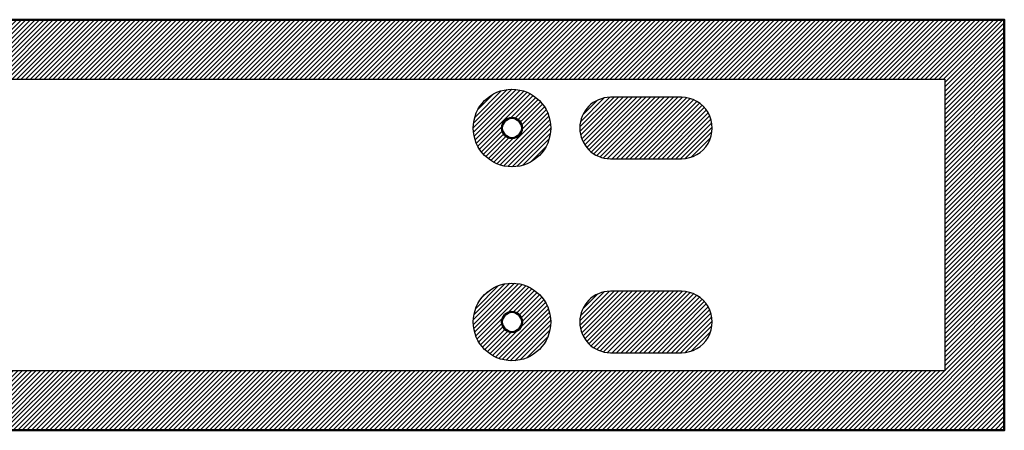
# Model space of a CAD drawing. Header units: millimetres. Extents: x 0 to 610, y -127 to 0.
# Tile 2 of 2: x 305 to 610, y -127 to 0. Entities that reach past the tile are written whole.
import ezdxf

# ---------------------------------------------------------------- set-up
doc = ezdxf.new("R2010")
doc.units = ezdxf.units.MM
for name, color, linetype, true_color in [('SkLO  MOUNTING HOLES', 7, 'Continuous', 0x7d26cd), ('SkLO BORDER OF DRILLING AREA', 7, 'Continuous', 0x007f00), ('SkLO CANOPY OUTLINE', 7, 'Continuous', 0x7d26cd), ('SkLO NO DRILLING AREA', 7, 'Continuous', 0xc80000)]:
    doc.layers.add(name, color=color, linetype=linetype, true_color=true_color)
pattern_1 = [(45, (10410.7304, 127), (-0.70710678, 0.70710678), [])]

msp = doc.modelspace()

# ---------------------------------------------------------------- hatches: boundary and pattern name
at = {"layer": 'SkLO NO DRILLING AREA'}
h = msp.add_hatch(dxfattribs=at)
h.set_pattern_fill('Hatch1', color=256, scale=8, angle=45, style=0, pattern_type=2)
h.set_pattern_definition([(45, (10105.7304, 127), (-0.70710678, 0.70710678), [])])
h.paths.add_polyline_path([(0, -127), (0, 0), (610, 0), (610, -127)], flags=0)
h.paths.add_polyline_path([(18.4, -108.6), (18.4, -18.4), (591.6, -18.4), (591.6, -108.6)], flags=0)
h = msp.add_hatch(dxfattribs=at)
h.set_pattern_fill('Hatch1', color=256, scale=8, angle=45, style=0, pattern_type=2)
h.set_pattern_definition(pattern_1)
h.paths.add_polyline_path([(469.5, -33.5), (469.5, -33.29), (469.49, -33.08), (469.48, -32.87), (469.47, -32.67), (469.45, -32.46), (469.43, -32.25), (469.41, -32.04), (469.38, -31.83), (469.35, -31.63), (469.32, -31.42), (469.28, -31.22), (469.24, -31.01), (469.19, -30.81), (469.15, -30.6), (469.09, -30.4), (469.04, -30.2), (468.98, -30), (468.92, -29.8), (468.85, -29.6), (468.78, -29.41), (468.71, -29.21), (468.63, -29.02), (468.55, -28.82), (468.47, -28.63), (468.38, -28.44), (468.29, -28.25), (468.2, -28.07), (468.1, -27.88), (468, -27.7), (467.9, -27.52), (467.8, -27.33), (467.69, -27.16), (467.57, -26.98), (467.46, -26.81), (467.34, -26.63), (467.22, -26.46), (467.1, -26.3), (466.97, -26.13), (466.84, -25.97), (466.71, -25.8), (466.57, -25.65), (466.43, -25.49), (466.29, -25.33), (466.15, -25.18), (466, -25.03), (465.86, -24.89), (465.7, -24.74), (465.55, -24.6), (465.39, -24.46), (465.24, -24.33), (465.07, -24.19), (464.91, -24.06), (464.75, -23.93), (464.58, -23.81), (464.41, -23.69), (464.24, -23.57), (464.06, -23.45), (463.89, -23.34), (463.71, -23.23), (463.53, -23.13), (463.35, -23.02), (463.17, -22.92), (462.98, -22.82), (462.79, -22.73), (462.61, -22.64), (462.42, -22.55), (462.22, -22.47), (462.03, -22.39), (461.84, -22.31), (461.64, -22.24), (461.45, -22.17), (461.25, -22.1), (461.05, -22.04), (460.85, -21.98), (460.65, -21.92), (460.45, -21.87), (460.24, -21.82), (460.04, -21.77), (459.83, -21.73), (459.63, -21.69), (459.42, -21.66), (459.22, -21.62), (459.01, -21.6), (458.8, -21.57), (458.59, -21.55), (458.39, -21.53), (458.18, -21.52), (457.97, -21.51), (457.76, -21.5), (457.55, -21.5), (457.34, -21.5), (457.13, -21.51), (456.93, -21.51), (456.72, -21.53), (456.51, -21.54), (456.3, -21.56), (456.09, -21.58), (455.89, -21.61), (455.68, -21.64), (455.47, -21.67), (455.27, -21.71), (455.06, -21.75), (454.86, -21.79), (454.66, -21.84), (454.45, -21.89), (454.25, -21.95), (454.05, -22.01), (453.85, -22.07), (453.65, -22.13), (453.46, -22.2), (453.26, -22.27), (453.07, -22.35), (452.87, -22.43), (452.68, -22.51), (452.49, -22.6), (452.3, -22.69), (452.11, -22.78), (451.93, -22.87), (451.74, -22.97), (451.56, -23.07), (451.38, -23.18), (451.2, -23.29), (451.02, -23.4), (450.85, -23.51), (450.68, -23.63), (450.51, -23.75), (450.34, -23.87), (450.17, -24), (450.01, -24.13), (449.84, -24.26), (449.68, -24.39), (449.53, -24.53), (449.37, -24.67), (449.22, -24.81), (449.07, -24.96), (448.92, -25.11), (448.78, -25.26), (448.64, -25.41), (448.5, -25.57), (448.36, -25.72), (448.23, -25.88), (448.09, -26.05), (447.97, -26.21), (447.84, -26.38), (447.72, -26.55), (447.6, -26.72), (447.48, -26.89), (447.37, -27.07), (447.26, -27.25), (447.15, -27.42), (447.05, -27.61), (446.95, -27.79), (446.85, -27.97), (446.75, -28.16), (446.66, -28.35), (446.57, -28.54), (446.49, -28.73), (446.41, -28.92), (446.33, -29.11), (446.26, -29.31), (446.18, -29.5), (446.12, -29.7), (446.05, -29.9), (445.99, -30.1), (445.93, -30.3), (445.88, -30.5), (445.83, -30.71), (445.78, -30.91), (445.74, -31.11), (445.7, -31.32), (445.66, -31.52), (445.63, -31.73), (445.6, -31.94), (445.58, -32.15), (445.55, -32.35), (445.54, -32.56), (445.52, -32.77), (445.51, -32.98), (445.5, -33.19), (445.5, -33.4), (445.5, -33.6), (445.5, -33.81), (445.51, -34.02), (445.52, -34.23), (445.54, -34.44), (445.55, -34.65), (445.58, -34.85), (445.6, -35.06), (445.63, -35.27), (445.66, -35.48), (445.7, -35.68), (445.74, -35.89), (445.78, -36.09), (445.83, -36.29), (445.88, -36.5), (445.93, -36.7), (445.99, -36.9), (446.05, -37.1), (446.12, -37.3), (446.18, -37.5), (446.26, -37.69), (446.33, -37.89), (446.41, -38.08), (446.49, -38.27), (446.57, -38.46), (446.66, -38.65), (446.75, -38.84), (446.85, -39.03), (446.95, -39.21), (447.05, -39.39), (447.15, -39.58), (447.26, -39.75), (447.37, -39.93), (447.48, -40.11), (447.6, -40.28), (447.72, -40.45), (447.84, -40.62), (447.97, -40.79), (448.09, -40.95), (448.23, -41.12), (448.36, -41.28), (448.5, -41.43), (448.64, -41.59), (448.78, -41.74), (448.92, -41.89), (449.07, -42.04), (449.22, -42.19), (449.37, -42.33), (449.53, -42.47), (449.68, -42.61), (449.84, -42.74), (450.01, -42.87), (450.17, -43), (450.34, -43.13), (450.51, -43.25), (450.68, -43.37), (450.85, -43.49), (451.02, -43.6), (451.2, -43.71), (451.38, -43.82), (451.56, -43.93), (451.74, -44.03), (451.93, -44.13), (452.11, -44.22), (452.3, -44.31), (452.49, -44.4), (452.68, -44.49), (452.87, -44.57), (453.07, -44.65), (453.26, -44.73), (453.46, -44.8), (453.65, -44.87), (453.85, -44.93), (454.05, -44.99), (454.25, -45.05), (454.45, -45.11), (454.66, -45.16), (454.86, -45.21), (455.06, -45.25), (455.27, -45.29), (455.47, -45.33), (455.68, -45.36), (455.89, -45.39), (456.09, -45.42), (456.3, -45.44), (456.51, -45.46), (456.72, -45.47), (456.93, -45.49), (457.13, -45.49), (457.34, -45.5), (457.55, -45.5), (457.76, -45.5), (457.97, -45.49), (458.18, -45.48), (458.39, -45.47), (458.59, -45.45), (458.8, -45.43), (459.01, -45.4), (459.22, -45.38), (459.42, -45.34), (459.63, -45.31), (459.83, -45.27), (460.04, -45.23), (460.24, -45.18), (460.45, -45.13), (460.65, -45.08), (460.85, -45.02), (461.05, -44.96), (461.25, -44.9), (461.45, -44.83), (461.64, -44.76), (461.84, -44.69), (462.03, -44.61), (462.22, -44.53), (462.42, -44.45), (462.61, -44.36), (462.79, -44.27), (462.98, -44.18), (463.17, -44.08), (463.35, -43.98), (463.53, -43.87), (463.71, -43.77), (463.89, -43.66), (464.06, -43.55), (464.24, -43.43), (464.41, -43.31), (464.58, -43.19), (464.75, -43.07), (464.91, -42.94), (465.07, -42.81), (465.24, -42.67), (465.39, -42.54), (465.55, -42.4), (465.7, -42.26), (465.86, -42.11), (466, -41.97), (466.15, -41.82), (466.29, -41.67), (466.43, -41.51), (466.57, -41.35), (466.71, -41.2), (466.84, -41.03), (466.97, -40.87), (467.1, -40.7), (467.22, -40.54), (467.34, -40.37), (467.46, -40.19), (467.57, -40.02), (467.69, -39.84), (467.8, -39.67), (467.9, -39.48), (468, -39.3), (468.1, -39.12), (468.2, -38.93), (468.29, -38.75), (468.38, -38.56), (468.47, -38.37), (468.55, -38.18), (468.63, -37.98), (468.71, -37.79), (468.78, -37.59), (468.85, -37.4), (468.92, -37.2), (468.98, -37), (469.04, -36.8), (469.09, -36.6), (469.15, -36.4), (469.19, -36.19), (469.24, -35.99), (469.28, -35.78), (469.32, -35.58), (469.35, -35.37), (469.38, -35.17), (469.41, -34.96), (469.43, -34.75), (469.45, -34.54), (469.47, -34.33), (469.48, -34.13), (469.49, -33.92), (469.5, -33.71)], flags=0)
h.paths.add_polyline_path([(460.6, -33.5), (460.6, -33.55), (460.6, -33.61), (460.6, -33.66), (460.59, -33.72), (460.59, -33.77), (460.58, -33.82), (460.58, -33.88), (460.57, -33.93), (460.56, -33.98), (460.55, -34.04), (460.54, -34.09), (460.53, -34.14), (460.52, -34.2), (460.51, -34.25), (460.49, -34.3), (460.48, -34.35), (460.47, -34.4), (460.45, -34.46), (460.43, -34.51), (460.41, -34.56), (460.4, -34.61), (460.38, -34.66), (460.35, -34.71), (460.33, -34.76), (460.31, -34.81), (460.29, -34.86), (460.26, -34.9), (460.24, -34.95), (460.21, -35), (460.19, -35.05), (460.16, -35.09), (460.13, -35.14), (460.1, -35.18), (460.07, -35.23), (460.04, -35.27), (460.01, -35.32), (459.98, -35.36), (459.95, -35.4), (459.91, -35.45), (459.88, -35.49), (459.84, -35.53), (459.81, -35.57), (459.77, -35.61), (459.73, -35.65), (459.7, -35.69), (459.66, -35.73), (459.62, -35.76), (459.58, -35.8), (459.54, -35.83), (459.5, -35.87), (459.46, -35.9), (459.41, -35.94), (459.37, -35.97), (459.33, -36), (459.28, -36.03), (459.24, -36.07), (459.2, -36.1), (459.15, -36.12), (459.1, -36.15), (459.06, -36.18), (459.01, -36.21), (458.96, -36.23), (458.92, -36.26), (458.87, -36.28), (458.82, -36.31), (458.77, -36.33), (458.72, -36.35), (458.67, -36.37), (458.62, -36.39), (458.57, -36.41), (458.52, -36.43), (458.47, -36.44), (458.42, -36.46), (458.37, -36.48), (458.31, -36.49), (458.26, -36.51), (458.21, -36.52), (458.16, -36.53), (458.1, -36.54), (458.05, -36.55), (458, -36.56), (457.94, -36.57), (457.89, -36.58), (457.84, -36.58), (457.78, -36.59), (457.73, -36.59), (457.68, -36.6), (457.62, -36.6), (457.57, -36.6), (457.51, -36.6), (457.46, -36.6), (457.41, -36.6), (457.35, -36.6), (457.3, -36.59), (457.24, -36.59), (457.19, -36.58), (457.14, -36.58), (457.08, -36.57), (457.03, -36.56), (456.98, -36.56), (456.92, -36.55), (456.87, -36.54), (456.82, -36.52), (456.77, -36.51), (456.71, -36.5), (456.66, -36.48), (456.61, -36.47), (456.56, -36.45), (456.51, -36.44), (456.46, -36.42), (456.4, -36.4), (456.35, -36.38), (456.3, -36.36), (456.25, -36.34), (456.21, -36.32), (456.16, -36.29), (456.11, -36.27), (456.06, -36.25), (456.01, -36.22), (455.97, -36.19), (455.92, -36.17), (455.87, -36.14), (455.83, -36.11), (455.78, -36.08), (455.74, -36.05), (455.69, -36.02), (455.65, -35.99), (455.61, -35.95), (455.56, -35.92), (455.52, -35.89), (455.48, -35.85), (455.44, -35.82), (455.4, -35.78), (455.36, -35.74), (455.32, -35.71), (455.28, -35.67), (455.25, -35.63), (455.21, -35.59), (455.17, -35.55), (455.14, -35.51), (455.1, -35.47), (455.07, -35.43), (455.04, -35.38), (455, -35.34), (454.97, -35.3), (454.94, -35.25), (454.91, -35.21), (454.88, -35.16), (454.85, -35.12), (454.83, -35.07), (454.8, -35.02), (454.77, -34.98), (454.75, -34.93), (454.72, -34.88), (454.7, -34.83), (454.68, -34.78), (454.66, -34.73), (454.63, -34.68), (454.61, -34.63), (454.6, -34.58), (454.58, -34.53), (454.56, -34.48), (454.54, -34.43), (454.53, -34.38), (454.51, -34.33), (454.5, -34.27), (454.49, -34.22), (454.47, -34.17), (454.46, -34.12), (454.45, -34.06), (454.44, -34.01), (454.43, -33.96), (454.43, -33.9), (454.42, -33.85), (454.41, -33.8), (454.41, -33.74), (454.41, -33.69), (454.4, -33.63), (454.4, -33.58), (454.4, -33.53), (454.4, -33.47), (454.4, -33.42), (454.4, -33.37), (454.41, -33.31), (454.41, -33.26), (454.41, -33.2), (454.42, -33.15), (454.43, -33.1), (454.43, -33.04), (454.44, -32.99), (454.45, -32.94), (454.46, -32.88), (454.47, -32.83), (454.49, -32.78), (454.5, -32.73), (454.51, -32.67), (454.53, -32.62), (454.54, -32.57), (454.56, -32.52), (454.58, -32.47), (454.6, -32.42), (454.61, -32.37), (454.63, -32.32), (454.66, -32.27), (454.68, -32.22), (454.7, -32.17), (454.72, -32.12), (454.75, -32.07), (454.77, -32.02), (454.8, -31.98), (454.83, -31.93), (454.85, -31.88), (454.88, -31.84), (454.91, -31.79), (454.94, -31.75), (454.97, -31.7), (455, -31.66), (455.04, -31.62), (455.07, -31.57), (455.1, -31.53), (455.14, -31.49), (455.17, -31.45), (455.21, -31.41), (455.25, -31.37), (455.28, -31.33), (455.32, -31.29), (455.36, -31.26), (455.4, -31.22), (455.44, -31.18), (455.48, -31.15), (455.52, -31.11), (455.56, -31.08), (455.61, -31.05), (455.65, -31.01), (455.69, -30.98), (455.74, -30.95), (455.78, -30.92), (455.83, -30.89), (455.87, -30.86), (455.92, -30.83), (455.97, -30.81), (456.01, -30.78), (456.06, -30.75), (456.11, -30.73), (456.16, -30.71), (456.21, -30.68), (456.25, -30.66), (456.3, -30.64), (456.35, -30.62), (456.4, -30.6), (456.46, -30.58), (456.51, -30.56), (456.56, -30.55), (456.61, -30.53), (456.66, -30.52), (456.71, -30.5), (456.77, -30.49), (456.82, -30.48), (456.87, -30.46), (456.92, -30.45), (456.98, -30.44), (457.03, -30.44), (457.08, -30.43), (457.14, -30.42), (457.19, -30.42), (457.24, -30.41), (457.3, -30.41), (457.35, -30.4), (457.41, -30.4), (457.46, -30.4), (457.51, -30.4), (457.57, -30.4), (457.62, -30.4), (457.68, -30.4), (457.73, -30.41), (457.78, -30.41), (457.84, -30.42), (457.89, -30.42), (457.94, -30.43), (458, -30.44), (458.05, -30.45), (458.1, -30.46), (458.16, -30.47), (458.21, -30.48), (458.26, -30.49), (458.31, -30.51), (458.37, -30.52), (458.42, -30.54), (458.47, -30.56), (458.52, -30.57), (458.57, -30.59), (458.62, -30.61), (458.67, -30.63), (458.72, -30.65), (458.77, -30.67), (458.82, -30.69), (458.87, -30.72), (458.92, -30.74), (458.96, -30.77), (459.01, -30.79), (459.06, -30.82), (459.1, -30.85), (459.15, -30.88), (459.2, -30.9), (459.24, -30.93), (459.28, -30.97), (459.33, -31), (459.37, -31.03), (459.41, -31.06), (459.46, -31.1), (459.5, -31.13), (459.54, -31.17), (459.58, -31.2), (459.62, -31.24), (459.66, -31.27), (459.7, -31.31), (459.73, -31.35), (459.77, -31.39), (459.81, -31.43), (459.84, -31.47), (459.88, -31.51), (459.91, -31.55), (459.95, -31.6), (459.98, -31.64), (460.01, -31.68), (460.04, -31.73), (460.07, -31.77), (460.1, -31.82), (460.13, -31.86), (460.16, -31.91), (460.19, -31.95), (460.21, -32), (460.24, -32.05), (460.26, -32.1), (460.29, -32.14), (460.31, -32.19), (460.33, -32.24), (460.35, -32.29), (460.38, -32.34), (460.4, -32.39), (460.41, -32.44), (460.43, -32.49), (460.45, -32.54), (460.47, -32.6), (460.48, -32.65), (460.49, -32.7), (460.51, -32.75), (460.52, -32.8), (460.53, -32.86), (460.54, -32.91), (460.55, -32.96), (460.56, -33.02), (460.57, -33.07), (460.58, -33.12), (460.58, -33.18), (460.59, -33.23), (460.59, -33.28), (460.6, -33.34), (460.6, -33.39), (460.6, -33.45)], flags=0)
h = msp.add_hatch(dxfattribs=at)
h.set_pattern_fill('Hatch1', color=256, scale=8, angle=45, style=0, pattern_type=2)
h.set_pattern_definition([(45, (10105.7304, 157), (-0.70710678, 0.70710678), [])])
h.paths.add_polyline_path([(510, -24), (488, -24), (487.89, -24), (487.77, -24), (487.66, -24.01), (487.54, -24.01), (487.43, -24.02), (487.31, -24.02), (487.2, -24.03), (487.08, -24.04), (486.97, -24.06), (486.85, -24.07), (486.74, -24.08), (486.62, -24.1), (486.51, -24.12), (486.39, -24.14), (486.28, -24.16), (486.16, -24.18), (486.05, -24.2), (485.94, -24.23), (485.82, -24.25), (485.71, -24.28), (485.59, -24.31), (485.48, -24.34), (485.37, -24.37), (485.25, -24.41), (485.14, -24.44), (485.03, -24.48), (484.92, -24.51), (484.81, -24.55), (484.69, -24.59), (484.58, -24.64), (484.47, -24.68), (484.36, -24.72), (484.26, -24.77), (484.15, -24.82), (484.04, -24.86), (483.93, -24.91), (483.83, -24.97), (483.72, -25.02), (483.62, -25.07), (483.51, -25.13), (483.41, -25.18), (483.31, -25.24), (483.2, -25.3), (483.1, -25.36), (483, -25.42), (482.9, -25.48), (482.8, -25.55), (482.71, -25.61), (482.61, -25.68), (482.51, -25.74), (482.42, -25.81), (482.33, -25.88), (482.23, -25.95), (482.14, -26.02), (482.05, -26.09), (481.96, -26.17), (481.87, -26.24), (481.78, -26.32), (481.7, -26.39), (481.61, -26.47), (481.53, -26.55), (481.45, -26.62), (481.36, -26.7), (481.28, -26.78), (481.2, -26.86), (481.12, -26.95), (481.05, -27.03), (480.97, -27.11), (480.89, -27.2), (480.82, -27.28), (480.74, -27.37), (480.67, -27.46), (480.59, -27.55), (480.52, -27.64), (480.45, -27.73), (480.38, -27.83), (480.31, -27.92), (480.24, -28.01), (480.18, -28.11), (480.11, -28.21), (480.05, -28.3), (479.98, -28.4), (479.92, -28.5), (479.86, -28.6), (479.8, -28.7), (479.74, -28.81), (479.68, -28.91), (479.63, -29.01), (479.57, -29.12), (479.52, -29.22), (479.47, -29.33), (479.41, -29.43), (479.36, -29.54), (479.32, -29.65), (479.27, -29.76), (479.22, -29.86), (479.18, -29.97), (479.14, -30.08), (479.09, -30.19), (479.05, -30.31), (479.01, -30.42), (478.98, -30.53), (478.94, -30.64), (478.91, -30.75), (478.87, -30.87), (478.84, -30.98), (478.81, -31.09), (478.78, -31.21), (478.75, -31.32), (478.73, -31.44), (478.7, -31.55), (478.68, -31.66), (478.66, -31.78), (478.64, -31.89), (478.62, -32.01), (478.6, -32.12), (478.58, -32.24), (478.57, -32.35), (478.56, -32.47), (478.54, -32.58), (478.53, -32.7), (478.52, -32.81), (478.52, -32.93), (478.51, -33.04), (478.51, -33.16), (478.5, -33.27), (478.5, -33.39), (478.5, -33.5), (478.5, -33.61), (478.5, -33.73), (478.51, -33.84), (478.51, -33.96), (478.52, -34.07), (478.52, -34.19), (478.53, -34.3), (478.54, -34.42), (478.56, -34.53), (478.57, -34.65), (478.58, -34.76), (478.6, -34.88), (478.62, -34.99), (478.64, -35.11), (478.66, -35.22), (478.68, -35.34), (478.7, -35.45), (478.73, -35.56), (478.75, -35.68), (478.78, -35.79), (478.81, -35.91), (478.84, -36.02), (478.87, -36.13), (478.91, -36.25), (478.94, -36.36), (478.98, -36.47), (479.01, -36.58), (479.05, -36.69), (479.09, -36.81), (479.14, -36.92), (479.18, -37.03), (479.22, -37.14), (479.27, -37.24), (479.32, -37.35), (479.36, -37.46), (479.41, -37.57), (479.47, -37.67), (479.52, -37.78), (479.57, -37.88), (479.63, -37.99), (479.68, -38.09), (479.74, -38.19), (479.8, -38.3), (479.86, -38.4), (479.92, -38.5), (479.98, -38.6), (480.05, -38.7), (480.11, -38.79), (480.18, -38.89), (480.24, -38.99), (480.31, -39.08), (480.38, -39.17), (480.45, -39.27), (480.52, -39.36), (480.59, -39.45), (480.67, -39.54), (480.74, -39.63), (480.82, -39.72), (480.89, -39.8), (480.97, -39.89), (481.05, -39.97), (481.12, -40.05), (481.2, -40.14), (481.28, -40.22), (481.36, -40.3), (481.45, -40.38), (481.53, -40.45), (481.61, -40.53), (481.7, -40.61), (481.78, -40.68), (481.87, -40.76), (481.96, -40.83), (482.05, -40.91), (482.14, -40.98), (482.23, -41.05), (482.33, -41.12), (482.42, -41.19), (482.51, -41.26), (482.61, -41.32), (482.71, -41.39), (482.8, -41.45), (482.9, -41.52), (483, -41.58), (483.1, -41.64), (483.2, -41.7), (483.31, -41.76), (483.41, -41.82), (483.51, -41.87), (483.62, -41.93), (483.72, -41.98), (483.83, -42.03), (483.93, -42.09), (484.04, -42.14), (484.15, -42.18), (484.26, -42.23), (484.36, -42.28), (484.47, -42.32), (484.58, -42.36), (484.69, -42.41), (484.81, -42.45), (484.92, -42.49), (485.03, -42.52), (485.14, -42.56), (485.25, -42.59), (485.37, -42.63), (485.48, -42.66), (485.59, -42.69), (485.71, -42.72), (485.82, -42.75), (485.94, -42.77), (486.05, -42.8), (486.16, -42.82), (486.28, -42.84), (486.39, -42.86), (486.51, -42.88), (486.62, -42.9), (486.74, -42.92), (486.85, -42.93), (486.97, -42.94), (487.08, -42.96), (487.2, -42.97), (487.31, -42.98), (487.43, -42.98), (487.54, -42.99), (487.66, -42.99), (487.77, -43), (487.89, -43), (488, -43), (510, -43), (510.11, -43), (510.23, -43), (510.34, -42.99), (510.46, -42.99), (510.57, -42.98), (510.69, -42.98), (510.8, -42.97), (510.92, -42.96), (511.03, -42.94), (511.15, -42.93), (511.26, -42.92), (511.38, -42.9), (511.49, -42.88), (511.61, -42.86), (511.72, -42.84), (511.84, -42.82), (511.95, -42.8), (512.06, -42.77), (512.18, -42.75), (512.29, -42.72), (512.41, -42.69), (512.52, -42.66), (512.63, -42.63), (512.75, -42.59), (512.86, -42.56), (512.97, -42.52), (513.08, -42.49), (513.19, -42.45), (513.31, -42.41), (513.42, -42.36), (513.53, -42.32), (513.64, -42.28), (513.74, -42.23), (513.85, -42.18), (513.96, -42.14), (514.07, -42.09), (514.17, -42.03), (514.28, -41.98), (514.38, -41.93), (514.49, -41.87), (514.59, -41.82), (514.69, -41.76), (514.8, -41.7), (514.9, -41.64), (515, -41.58), (515.1, -41.52), (515.2, -41.45), (515.29, -41.39), (515.39, -41.32), (515.49, -41.26), (515.58, -41.19), (515.67, -41.12), (515.77, -41.05), (515.86, -40.98), (515.95, -40.91), (516.04, -40.83), (516.13, -40.76), (516.22, -40.68), (516.3, -40.61), (516.39, -40.53), (516.47, -40.45), (516.55, -40.38), (516.64, -40.3), (516.72, -40.22), (516.8, -40.14), (516.88, -40.05), (516.95, -39.97), (517.03, -39.89), (517.11, -39.8), (517.18, -39.72), (517.26, -39.63), (517.33, -39.54), (517.41, -39.45), (517.48, -39.36), (517.55, -39.27), (517.62, -39.17), (517.69, -39.08), (517.76, -38.99), (517.82, -38.89), (517.89, -38.79), (517.95, -38.7), (518.02, -38.6), (518.08, -38.5), (518.14, -38.4), (518.2, -38.3), (518.26, -38.19), (518.32, -38.09), (518.37, -37.99), (518.43, -37.88), (518.48, -37.78), (518.53, -37.67), (518.59, -37.57), (518.64, -37.46), (518.68, -37.35), (518.73, -37.24), (518.78, -37.14), (518.82, -37.03), (518.86, -36.92), (518.91, -36.81), (518.95, -36.69), (518.99, -36.58), (519.02, -36.47), (519.06, -36.36), (519.09, -36.25), (519.13, -36.13), (519.16, -36.02), (519.19, -35.91), (519.22, -35.79), (519.25, -35.68), (519.27, -35.56), (519.3, -35.45), (519.32, -35.34), (519.34, -35.22), (519.36, -35.11), (519.38, -34.99), (519.4, -34.88), (519.42, -34.76), (519.43, -34.65), (519.44, -34.53), (519.46, -34.42), (519.47, -34.3), (519.48, -34.19), (519.48, -34.07), (519.49, -33.96), (519.49, -33.84), (519.5, -33.73), (519.5, -33.61), (519.5, -33.5), (519.5, -33.39), (519.5, -33.27), (519.49, -33.16), (519.49, -33.04), (519.48, -32.93), (519.48, -32.81), (519.47, -32.7), (519.46, -32.58), (519.44, -32.47), (519.43, -32.35), (519.42, -32.24), (519.4, -32.12), (519.38, -32.01), (519.36, -31.89), (519.34, -31.78), (519.32, -31.66), (519.3, -31.55), (519.27, -31.44), (519.25, -31.32), (519.22, -31.21), (519.19, -31.09), (519.16, -30.98), (519.13, -30.87), (519.09, -30.75), (519.06, -30.64), (519.02, -30.53), (518.99, -30.42), (518.95, -30.31), (518.91, -30.19), (518.86, -30.08), (518.82, -29.97), (518.78, -29.86), (518.73, -29.76), (518.68, -29.65), (518.64, -29.54), (518.59, -29.43), (518.53, -29.33), (518.48, -29.22), (518.43, -29.12), (518.37, -29.01), (518.32, -28.91), (518.26, -28.81), (518.2, -28.7), (518.14, -28.6), (518.08, -28.5), (518.02, -28.4), (517.95, -28.3), (517.89, -28.21), (517.82, -28.11), (517.76, -28.01), (517.69, -27.92), (517.62, -27.83), (517.55, -27.73), (517.48, -27.64), (517.41, -27.55), (517.33, -27.46), (517.26, -27.37), (517.18, -27.28), (517.11, -27.2), (517.03, -27.11), (516.95, -27.03), (516.88, -26.95), (516.8, -26.86), (516.72, -26.78), (516.64, -26.7), (516.55, -26.62), (516.47, -26.55), (516.39, -26.47), (516.3, -26.39), (516.22, -26.32), (516.13, -26.24), (516.04, -26.17), (515.95, -26.09), (515.86, -26.02), (515.77, -25.95), (515.67, -25.88), (515.58, -25.81), (515.49, -25.74), (515.39, -25.68), (515.29, -25.61), (515.2, -25.55), (515.1, -25.48), (515, -25.42), (514.9, -25.36), (514.8, -25.3), (514.69, -25.24), (514.59, -25.18), (514.49, -25.13), (514.38, -25.07), (514.28, -25.02), (514.17, -24.97), (514.07, -24.91), (513.96, -24.86), (513.85, -24.82), (513.74, -24.77), (513.64, -24.72), (513.53, -24.68), (513.42, -24.64), (513.31, -24.59), (513.19, -24.55), (513.08, -24.51), (512.97, -24.48), (512.86, -24.44), (512.75, -24.41), (512.63, -24.37), (512.52, -24.34), (512.41, -24.31), (512.29, -24.28), (512.18, -24.25), (512.06, -24.23), (511.95, -24.2), (511.84, -24.18), (511.72, -24.16), (511.61, -24.14), (511.49, -24.12), (511.38, -24.1), (511.26, -24.08), (511.15, -24.07), (511.03, -24.06), (510.92, -24.04), (510.8, -24.03), (510.69, -24.02), (510.57, -24.02), (510.46, -24.01), (510.34, -24.01), (510.23, -24), (510.11, -24)], flags=0)
h = msp.add_hatch(dxfattribs=at)
h.set_pattern_fill('Hatch1', color=256, scale=8, angle=45, style=0, pattern_type=2)
h.set_pattern_definition(pattern_1)
h.paths.add_polyline_path([(469.5, -93.5), (469.5, -93.29), (469.49, -93.08), (469.48, -92.87), (469.47, -92.67), (469.45, -92.46), (469.43, -92.25), (469.41, -92.04), (469.38, -91.83), (469.35, -91.63), (469.32, -91.42), (469.28, -91.22), (469.24, -91.01), (469.19, -90.81), (469.15, -90.6), (469.09, -90.4), (469.04, -90.2), (468.98, -90), (468.92, -89.8), (468.85, -89.6), (468.78, -89.41), (468.71, -89.21), (468.63, -89.02), (468.55, -88.82), (468.47, -88.63), (468.38, -88.44), (468.29, -88.25), (468.2, -88.07), (468.1, -87.88), (468, -87.7), (467.9, -87.52), (467.8, -87.33), (467.69, -87.16), (467.57, -86.98), (467.46, -86.81), (467.34, -86.63), (467.22, -86.46), (467.1, -86.3), (466.97, -86.13), (466.84, -85.97), (466.71, -85.8), (466.57, -85.65), (466.43, -85.49), (466.29, -85.33), (466.15, -85.18), (466, -85.03), (465.86, -84.89), (465.7, -84.74), (465.55, -84.6), (465.39, -84.46), (465.24, -84.33), (465.07, -84.19), (464.91, -84.06), (464.75, -83.93), (464.58, -83.81), (464.41, -83.69), (464.24, -83.57), (464.06, -83.45), (463.89, -83.34), (463.71, -83.23), (463.53, -83.13), (463.35, -83.02), (463.17, -82.92), (462.98, -82.82), (462.79, -82.73), (462.61, -82.64), (462.42, -82.55), (462.22, -82.47), (462.03, -82.39), (461.84, -82.31), (461.64, -82.24), (461.45, -82.17), (461.25, -82.1), (461.05, -82.04), (460.85, -81.98), (460.65, -81.92), (460.45, -81.87), (460.24, -81.82), (460.04, -81.77), (459.83, -81.73), (459.63, -81.69), (459.42, -81.66), (459.22, -81.62), (459.01, -81.6), (458.8, -81.57), (458.59, -81.55), (458.39, -81.53), (458.18, -81.52), (457.97, -81.51), (457.76, -81.5), (457.55, -81.5), (457.34, -81.5), (457.13, -81.51), (456.93, -81.51), (456.72, -81.53), (456.51, -81.54), (456.3, -81.56), (456.09, -81.58), (455.89, -81.61), (455.68, -81.64), (455.47, -81.67), (455.27, -81.71), (455.06, -81.75), (454.86, -81.79), (454.66, -81.84), (454.45, -81.89), (454.25, -81.95), (454.05, -82.01), (453.85, -82.07), (453.65, -82.13), (453.46, -82.2), (453.26, -82.27), (453.07, -82.35), (452.87, -82.43), (452.68, -82.51), (452.49, -82.6), (452.3, -82.69), (452.11, -82.78), (451.93, -82.87), (451.74, -82.97), (451.56, -83.07), (451.38, -83.18), (451.2, -83.29), (451.02, -83.4), (450.85, -83.51), (450.68, -83.63), (450.51, -83.75), (450.34, -83.87), (450.17, -84), (450.01, -84.13), (449.84, -84.26), (449.68, -84.39), (449.53, -84.53), (449.37, -84.67), (449.22, -84.81), (449.07, -84.96), (448.92, -85.11), (448.78, -85.26), (448.64, -85.41), (448.5, -85.57), (448.36, -85.72), (448.23, -85.88), (448.09, -86.05), (447.97, -86.21), (447.84, -86.38), (447.72, -86.55), (447.6, -86.72), (447.48, -86.89), (447.37, -87.07), (447.26, -87.25), (447.15, -87.42), (447.05, -87.61), (446.95, -87.79), (446.85, -87.97), (446.75, -88.16), (446.66, -88.35), (446.57, -88.54), (446.49, -88.73), (446.41, -88.92), (446.33, -89.11), (446.26, -89.31), (446.18, -89.5), (446.12, -89.7), (446.05, -89.9), (445.99, -90.1), (445.93, -90.3), (445.88, -90.5), (445.83, -90.71), (445.78, -90.91), (445.74, -91.11), (445.7, -91.32), (445.66, -91.52), (445.63, -91.73), (445.6, -91.94), (445.58, -92.15), (445.55, -92.35), (445.54, -92.56), (445.52, -92.77), (445.51, -92.98), (445.5, -93.19), (445.5, -93.4), (445.5, -93.6), (445.5, -93.81), (445.51, -94.02), (445.52, -94.23), (445.54, -94.44), (445.55, -94.65), (445.58, -94.85), (445.6, -95.06), (445.63, -95.27), (445.66, -95.48), (445.7, -95.68), (445.74, -95.89), (445.78, -96.09), (445.83, -96.29), (445.88, -96.5), (445.93, -96.7), (445.99, -96.9), (446.05, -97.1), (446.12, -97.3), (446.18, -97.5), (446.26, -97.69), (446.33, -97.89), (446.41, -98.08), (446.49, -98.27), (446.57, -98.46), (446.66, -98.65), (446.75, -98.84), (446.85, -99.03), (446.95, -99.21), (447.05, -99.39), (447.15, -99.58), (447.26, -99.75), (447.37, -99.93), (447.48, -100.11), (447.6, -100.28), (447.72, -100.45), (447.84, -100.62), (447.97, -100.79), (448.09, -100.95), (448.23, -101.12), (448.36, -101.28), (448.5, -101.43), (448.64, -101.59), (448.78, -101.74), (448.92, -101.89), (449.07, -102.04), (449.22, -102.19), (449.37, -102.33), (449.53, -102.47), (449.68, -102.61), (449.84, -102.74), (450.01, -102.87), (450.17, -103), (450.34, -103.13), (450.51, -103.25), (450.68, -103.37), (450.85, -103.49), (451.02, -103.6), (451.2, -103.71), (451.38, -103.82), (451.56, -103.93), (451.74, -104.03), (451.93, -104.13), (452.11, -104.22), (452.3, -104.31), (452.49, -104.4), (452.68, -104.49), (452.87, -104.57), (453.07, -104.65), (453.26, -104.73), (453.46, -104.8), (453.65, -104.87), (453.85, -104.93), (454.05, -104.99), (454.25, -105.05), (454.45, -105.11), (454.66, -105.16), (454.86, -105.21), (455.06, -105.25), (455.27, -105.29), (455.47, -105.33), (455.68, -105.36), (455.89, -105.39), (456.09, -105.42), (456.3, -105.44), (456.51, -105.46), (456.72, -105.47), (456.93, -105.49), (457.13, -105.49), (457.34, -105.5), (457.55, -105.5), (457.76, -105.5), (457.97, -105.49), (458.18, -105.48), (458.39, -105.47), (458.59, -105.45), (458.8, -105.43), (459.01, -105.4), (459.22, -105.38), (459.42, -105.34), (459.63, -105.31), (459.83, -105.27), (460.04, -105.23), (460.24, -105.18), (460.45, -105.13), (460.65, -105.08), (460.85, -105.02), (461.05, -104.96), (461.25, -104.9), (461.45, -104.83), (461.64, -104.76), (461.84, -104.69), (462.03, -104.61), (462.22, -104.53), (462.42, -104.45), (462.61, -104.36), (462.79, -104.27), (462.98, -104.18), (463.17, -104.08), (463.35, -103.98), (463.53, -103.87), (463.71, -103.77), (463.89, -103.66), (464.06, -103.55), (464.24, -103.43), (464.41, -103.31), (464.58, -103.19), (464.75, -103.07), (464.91, -102.94), (465.07, -102.81), (465.24, -102.67), (465.39, -102.54), (465.55, -102.4), (465.7, -102.26), (465.86, -102.11), (466, -101.97), (466.15, -101.82), (466.29, -101.67), (466.43, -101.51), (466.57, -101.35), (466.71, -101.2), (466.84, -101.03), (466.97, -100.87), (467.1, -100.7), (467.22, -100.54), (467.34, -100.37), (467.46, -100.19), (467.57, -100.02), (467.69, -99.84), (467.8, -99.67), (467.9, -99.48), (468, -99.3), (468.1, -99.12), (468.2, -98.93), (468.29, -98.75), (468.38, -98.56), (468.47, -98.37), (468.55, -98.18), (468.63, -97.98), (468.71, -97.79), (468.78, -97.59), (468.85, -97.4), (468.92, -97.2), (468.98, -97), (469.04, -96.8), (469.09, -96.6), (469.15, -96.4), (469.19, -96.19), (469.24, -95.99), (469.28, -95.78), (469.32, -95.58), (469.35, -95.37), (469.38, -95.17), (469.41, -94.96), (469.43, -94.75), (469.45, -94.54), (469.47, -94.33), (469.48, -94.13), (469.49, -93.92), (469.5, -93.71)], flags=0)
h.paths.add_polyline_path([(460.6, -93.5), (460.6, -93.55), (460.6, -93.61), (460.6, -93.66), (460.59, -93.72), (460.59, -93.77), (460.58, -93.82), (460.58, -93.88), (460.57, -93.93), (460.56, -93.98), (460.55, -94.04), (460.54, -94.09), (460.53, -94.14), (460.52, -94.2), (460.51, -94.25), (460.49, -94.3), (460.48, -94.35), (460.47, -94.4), (460.45, -94.46), (460.43, -94.51), (460.41, -94.56), (460.4, -94.61), (460.38, -94.66), (460.35, -94.71), (460.33, -94.76), (460.31, -94.81), (460.29, -94.86), (460.26, -94.9), (460.24, -94.95), (460.21, -95), (460.19, -95.05), (460.16, -95.09), (460.13, -95.14), (460.1, -95.18), (460.07, -95.23), (460.04, -95.27), (460.01, -95.32), (459.98, -95.36), (459.95, -95.4), (459.91, -95.45), (459.88, -95.49), (459.84, -95.53), (459.81, -95.57), (459.77, -95.61), (459.73, -95.65), (459.7, -95.69), (459.66, -95.73), (459.62, -95.76), (459.58, -95.8), (459.54, -95.83), (459.5, -95.87), (459.46, -95.9), (459.41, -95.94), (459.37, -95.97), (459.33, -96), (459.28, -96.03), (459.24, -96.07), (459.2, -96.1), (459.15, -96.12), (459.1, -96.15), (459.06, -96.18), (459.01, -96.21), (458.96, -96.23), (458.92, -96.26), (458.87, -96.28), (458.82, -96.31), (458.77, -96.33), (458.72, -96.35), (458.67, -96.37), (458.62, -96.39), (458.57, -96.41), (458.52, -96.43), (458.47, -96.44), (458.42, -96.46), (458.37, -96.48), (458.31, -96.49), (458.26, -96.51), (458.21, -96.52), (458.16, -96.53), (458.1, -96.54), (458.05, -96.55), (458, -96.56), (457.94, -96.57), (457.89, -96.58), (457.84, -96.58), (457.78, -96.59), (457.73, -96.59), (457.68, -96.6), (457.62, -96.6), (457.57, -96.6), (457.51, -96.6), (457.46, -96.6), (457.41, -96.6), (457.35, -96.6), (457.3, -96.59), (457.24, -96.59), (457.19, -96.58), (457.14, -96.58), (457.08, -96.57), (457.03, -96.56), (456.98, -96.56), (456.92, -96.55), (456.87, -96.54), (456.82, -96.52), (456.77, -96.51), (456.71, -96.5), (456.66, -96.48), (456.61, -96.47), (456.56, -96.45), (456.51, -96.44), (456.46, -96.42), (456.4, -96.4), (456.35, -96.38), (456.3, -96.36), (456.25, -96.34), (456.21, -96.32), (456.16, -96.29), (456.11, -96.27), (456.06, -96.25), (456.01, -96.22), (455.97, -96.19), (455.92, -96.17), (455.87, -96.14), (455.83, -96.11), (455.78, -96.08), (455.74, -96.05), (455.69, -96.02), (455.65, -95.99), (455.61, -95.95), (455.56, -95.92), (455.52, -95.89), (455.48, -95.85), (455.44, -95.82), (455.4, -95.78), (455.36, -95.74), (455.32, -95.71), (455.28, -95.67), (455.25, -95.63), (455.21, -95.59), (455.17, -95.55), (455.14, -95.51), (455.1, -95.47), (455.07, -95.43), (455.04, -95.38), (455, -95.34), (454.97, -95.3), (454.94, -95.25), (454.91, -95.21), (454.88, -95.16), (454.85, -95.12), (454.83, -95.07), (454.8, -95.02), (454.77, -94.98), (454.75, -94.93), (454.72, -94.88), (454.7, -94.83), (454.68, -94.78), (454.66, -94.73), (454.63, -94.68), (454.61, -94.63), (454.6, -94.58), (454.58, -94.53), (454.56, -94.48), (454.54, -94.43), (454.53, -94.38), (454.51, -94.33), (454.5, -94.27), (454.49, -94.22), (454.47, -94.17), (454.46, -94.12), (454.45, -94.06), (454.44, -94.01), (454.43, -93.96), (454.43, -93.9), (454.42, -93.85), (454.41, -93.8), (454.41, -93.74), (454.41, -93.69), (454.4, -93.63), (454.4, -93.58), (454.4, -93.53), (454.4, -93.47), (454.4, -93.42), (454.4, -93.37), (454.41, -93.31), (454.41, -93.26), (454.41, -93.2), (454.42, -93.15), (454.43, -93.1), (454.43, -93.04), (454.44, -92.99), (454.45, -92.94), (454.46, -92.88), (454.47, -92.83), (454.49, -92.78), (454.5, -92.73), (454.51, -92.67), (454.53, -92.62), (454.54, -92.57), (454.56, -92.52), (454.58, -92.47), (454.6, -92.42), (454.61, -92.37), (454.63, -92.32), (454.66, -92.27), (454.68, -92.22), (454.7, -92.17), (454.72, -92.12), (454.75, -92.07), (454.77, -92.02), (454.8, -91.98), (454.83, -91.93), (454.85, -91.88), (454.88, -91.84), (454.91, -91.79), (454.94, -91.75), (454.97, -91.7), (455, -91.66), (455.04, -91.62), (455.07, -91.57), (455.1, -91.53), (455.14, -91.49), (455.17, -91.45), (455.21, -91.41), (455.25, -91.37), (455.28, -91.33), (455.32, -91.29), (455.36, -91.26), (455.4, -91.22), (455.44, -91.18), (455.48, -91.15), (455.52, -91.11), (455.56, -91.08), (455.61, -91.05), (455.65, -91.01), (455.69, -90.98), (455.74, -90.95), (455.78, -90.92), (455.83, -90.89), (455.87, -90.86), (455.92, -90.83), (455.97, -90.81), (456.01, -90.78), (456.06, -90.75), (456.11, -90.73), (456.16, -90.71), (456.21, -90.68), (456.25, -90.66), (456.3, -90.64), (456.35, -90.62), (456.4, -90.6), (456.46, -90.58), (456.51, -90.56), (456.56, -90.55), (456.61, -90.53), (456.66, -90.52), (456.71, -90.5), (456.77, -90.49), (456.82, -90.48), (456.87, -90.46), (456.92, -90.45), (456.98, -90.44), (457.03, -90.44), (457.08, -90.43), (457.14, -90.42), (457.19, -90.42), (457.24, -90.41), (457.3, -90.41), (457.35, -90.4), (457.41, -90.4), (457.46, -90.4), (457.51, -90.4), (457.57, -90.4), (457.62, -90.4), (457.68, -90.4), (457.73, -90.41), (457.78, -90.41), (457.84, -90.42), (457.89, -90.42), (457.94, -90.43), (458, -90.44), (458.05, -90.45), (458.1, -90.46), (458.16, -90.47), (458.21, -90.48), (458.26, -90.49), (458.31, -90.51), (458.37, -90.52), (458.42, -90.54), (458.47, -90.56), (458.52, -90.57), (458.57, -90.59), (458.62, -90.61), (458.67, -90.63), (458.72, -90.65), (458.77, -90.67), (458.82, -90.69), (458.87, -90.72), (458.92, -90.74), (458.96, -90.77), (459.01, -90.79), (459.06, -90.82), (459.1, -90.85), (459.15, -90.88), (459.2, -90.9), (459.24, -90.93), (459.28, -90.97), (459.33, -91), (459.37, -91.03), (459.41, -91.06), (459.46, -91.1), (459.5, -91.13), (459.54, -91.17), (459.58, -91.2), (459.62, -91.24), (459.66, -91.27), (459.7, -91.31), (459.73, -91.35), (459.77, -91.39), (459.81, -91.43), (459.84, -91.47), (459.88, -91.51), (459.91, -91.55), (459.95, -91.6), (459.98, -91.64), (460.01, -91.68), (460.04, -91.73), (460.07, -91.77), (460.1, -91.82), (460.13, -91.86), (460.16, -91.91), (460.19, -91.95), (460.21, -92), (460.24, -92.05), (460.26, -92.1), (460.29, -92.14), (460.31, -92.19), (460.33, -92.24), (460.35, -92.29), (460.38, -92.34), (460.4, -92.39), (460.41, -92.44), (460.43, -92.49), (460.45, -92.54), (460.47, -92.6), (460.48, -92.65), (460.49, -92.7), (460.51, -92.75), (460.52, -92.8), (460.53, -92.86), (460.54, -92.91), (460.55, -92.96), (460.56, -93.02), (460.57, -93.07), (460.58, -93.12), (460.58, -93.18), (460.59, -93.23), (460.59, -93.28), (460.6, -93.34), (460.6, -93.39), (460.6, -93.45)], flags=0)
h = msp.add_hatch(dxfattribs=at)
h.set_pattern_fill('Hatch1', color=256, scale=8, angle=45, style=0, pattern_type=2)
h.set_pattern_definition([(45, (10105.7304, 97), (-0.70710678, 0.70710678), [])])
h.paths.add_polyline_path([(510, -84), (488, -84), (487.89, -84), (487.77, -84), (487.66, -84.01), (487.54, -84.01), (487.43, -84.02), (487.31, -84.02), (487.2, -84.03), (487.08, -84.04), (486.97, -84.06), (486.85, -84.07), (486.74, -84.08), (486.62, -84.1), (486.51, -84.12), (486.39, -84.14), (486.28, -84.16), (486.16, -84.18), (486.05, -84.2), (485.94, -84.23), (485.82, -84.25), (485.71, -84.28), (485.59, -84.31), (485.48, -84.34), (485.37, -84.37), (485.25, -84.41), (485.14, -84.44), (485.03, -84.48), (484.92, -84.51), (484.81, -84.55), (484.69, -84.59), (484.58, -84.64), (484.47, -84.68), (484.36, -84.72), (484.26, -84.77), (484.15, -84.82), (484.04, -84.86), (483.93, -84.91), (483.83, -84.97), (483.72, -85.02), (483.62, -85.07), (483.51, -85.13), (483.41, -85.18), (483.31, -85.24), (483.2, -85.3), (483.1, -85.36), (483, -85.42), (482.9, -85.48), (482.8, -85.55), (482.71, -85.61), (482.61, -85.68), (482.51, -85.74), (482.42, -85.81), (482.33, -85.88), (482.23, -85.95), (482.14, -86.02), (482.05, -86.09), (481.96, -86.17), (481.87, -86.24), (481.78, -86.32), (481.7, -86.39), (481.61, -86.47), (481.53, -86.55), (481.45, -86.62), (481.36, -86.7), (481.28, -86.78), (481.2, -86.86), (481.12, -86.95), (481.05, -87.03), (480.97, -87.11), (480.89, -87.2), (480.82, -87.28), (480.74, -87.37), (480.67, -87.46), (480.59, -87.55), (480.52, -87.64), (480.45, -87.73), (480.38, -87.83), (480.31, -87.92), (480.24, -88.01), (480.18, -88.11), (480.11, -88.21), (480.05, -88.3), (479.98, -88.4), (479.92, -88.5), (479.86, -88.6), (479.8, -88.7), (479.74, -88.81), (479.68, -88.91), (479.63, -89.01), (479.57, -89.12), (479.52, -89.22), (479.47, -89.33), (479.41, -89.43), (479.36, -89.54), (479.32, -89.65), (479.27, -89.76), (479.22, -89.86), (479.18, -89.97), (479.14, -90.08), (479.09, -90.19), (479.05, -90.31), (479.01, -90.42), (478.98, -90.53), (478.94, -90.64), (478.91, -90.75), (478.87, -90.87), (478.84, -90.98), (478.81, -91.09), (478.78, -91.21), (478.75, -91.32), (478.73, -91.44), (478.7, -91.55), (478.68, -91.66), (478.66, -91.78), (478.64, -91.89), (478.62, -92.01), (478.6, -92.12), (478.58, -92.24), (478.57, -92.35), (478.56, -92.47), (478.54, -92.58), (478.53, -92.7), (478.52, -92.81), (478.52, -92.93), (478.51, -93.04), (478.51, -93.16), (478.5, -93.27), (478.5, -93.39), (478.5, -93.5), (478.5, -93.61), (478.5, -93.73), (478.51, -93.84), (478.51, -93.96), (478.52, -94.07), (478.52, -94.19), (478.53, -94.3), (478.54, -94.42), (478.56, -94.53), (478.57, -94.65), (478.58, -94.76), (478.6, -94.88), (478.62, -94.99), (478.64, -95.11), (478.66, -95.22), (478.68, -95.34), (478.7, -95.45), (478.73, -95.56), (478.75, -95.68), (478.78, -95.79), (478.81, -95.91), (478.84, -96.02), (478.87, -96.13), (478.91, -96.25), (478.94, -96.36), (478.98, -96.47), (479.01, -96.58), (479.05, -96.69), (479.09, -96.81), (479.14, -96.92), (479.18, -97.03), (479.22, -97.14), (479.27, -97.24), (479.32, -97.35), (479.36, -97.46), (479.41, -97.57), (479.47, -97.67), (479.52, -97.78), (479.57, -97.88), (479.63, -97.99), (479.68, -98.09), (479.74, -98.19), (479.8, -98.3), (479.86, -98.4), (479.92, -98.5), (479.98, -98.6), (480.05, -98.7), (480.11, -98.79), (480.18, -98.89), (480.24, -98.99), (480.31, -99.08), (480.38, -99.17), (480.45, -99.27), (480.52, -99.36), (480.59, -99.45), (480.67, -99.54), (480.74, -99.63), (480.82, -99.72), (480.89, -99.8), (480.97, -99.89), (481.05, -99.97), (481.12, -100.05), (481.2, -100.14), (481.28, -100.22), (481.36, -100.3), (481.45, -100.38), (481.53, -100.45), (481.61, -100.53), (481.7, -100.61), (481.78, -100.68), (481.87, -100.76), (481.96, -100.83), (482.05, -100.91), (482.14, -100.98), (482.23, -101.05), (482.33, -101.12), (482.42, -101.19), (482.51, -101.26), (482.61, -101.32), (482.71, -101.39), (482.8, -101.45), (482.9, -101.52), (483, -101.58), (483.1, -101.64), (483.2, -101.7), (483.31, -101.76), (483.41, -101.82), (483.51, -101.87), (483.62, -101.93), (483.72, -101.98), (483.83, -102.03), (483.93, -102.09), (484.04, -102.14), (484.15, -102.18), (484.26, -102.23), (484.36, -102.28), (484.47, -102.32), (484.58, -102.36), (484.69, -102.41), (484.81, -102.45), (484.92, -102.49), (485.03, -102.52), (485.14, -102.56), (485.25, -102.59), (485.37, -102.63), (485.48, -102.66), (485.59, -102.69), (485.71, -102.72), (485.82, -102.75), (485.94, -102.77), (486.05, -102.8), (486.16, -102.82), (486.28, -102.84), (486.39, -102.86), (486.51, -102.88), (486.62, -102.9), (486.74, -102.92), (486.85, -102.93), (486.97, -102.94), (487.08, -102.96), (487.2, -102.97), (487.31, -102.98), (487.43, -102.98), (487.54, -102.99), (487.66, -102.99), (487.77, -103), (487.89, -103), (488, -103), (510, -103), (510.11, -103), (510.23, -103), (510.34, -102.99), (510.46, -102.99), (510.57, -102.98), (510.69, -102.98), (510.8, -102.97), (510.92, -102.96), (511.03, -102.94), (511.15, -102.93), (511.26, -102.92), (511.38, -102.9), (511.49, -102.88), (511.61, -102.86), (511.72, -102.84), (511.84, -102.82), (511.95, -102.8), (512.06, -102.77), (512.18, -102.75), (512.29, -102.72), (512.41, -102.69), (512.52, -102.66), (512.63, -102.63), (512.75, -102.59), (512.86, -102.56), (512.97, -102.52), (513.08, -102.49), (513.19, -102.45), (513.31, -102.41), (513.42, -102.36), (513.53, -102.32), (513.64, -102.28), (513.74, -102.23), (513.85, -102.18), (513.96, -102.14), (514.07, -102.09), (514.17, -102.03), (514.28, -101.98), (514.38, -101.93), (514.49, -101.87), (514.59, -101.82), (514.69, -101.76), (514.8, -101.7), (514.9, -101.64), (515, -101.58), (515.1, -101.52), (515.2, -101.45), (515.29, -101.39), (515.39, -101.32), (515.49, -101.26), (515.58, -101.19), (515.67, -101.12), (515.77, -101.05), (515.86, -100.98), (515.95, -100.91), (516.04, -100.83), (516.13, -100.76), (516.22, -100.68), (516.3, -100.61), (516.39, -100.53), (516.47, -100.45), (516.55, -100.38), (516.64, -100.3), (516.72, -100.22), (516.8, -100.14), (516.88, -100.05), (516.95, -99.97), (517.03, -99.89), (517.11, -99.8), (517.18, -99.72), (517.26, -99.63), (517.33, -99.54), (517.41, -99.45), (517.48, -99.36), (517.55, -99.27), (517.62, -99.17), (517.69, -99.08), (517.76, -98.99), (517.82, -98.89), (517.89, -98.79), (517.95, -98.7), (518.02, -98.6), (518.08, -98.5), (518.14, -98.4), (518.2, -98.3), (518.26, -98.19), (518.32, -98.09), (518.37, -97.99), (518.43, -97.88), (518.48, -97.78), (518.53, -97.67), (518.59, -97.57), (518.64, -97.46), (518.68, -97.35), (518.73, -97.24), (518.78, -97.14), (518.82, -97.03), (518.86, -96.92), (518.91, -96.81), (518.95, -96.69), (518.99, -96.58), (519.02, -96.47), (519.06, -96.36), (519.09, -96.25), (519.13, -96.13), (519.16, -96.02), (519.19, -95.91), (519.22, -95.79), (519.25, -95.68), (519.27, -95.56), (519.3, -95.45), (519.32, -95.34), (519.34, -95.22), (519.36, -95.11), (519.38, -94.99), (519.4, -94.88), (519.42, -94.76), (519.43, -94.65), (519.44, -94.53), (519.46, -94.42), (519.47, -94.3), (519.48, -94.19), (519.48, -94.07), (519.49, -93.96), (519.49, -93.84), (519.5, -93.73), (519.5, -93.61), (519.5, -93.5), (519.5, -93.39), (519.5, -93.27), (519.49, -93.16), (519.49, -93.04), (519.48, -92.93), (519.48, -92.81), (519.47, -92.7), (519.46, -92.58), (519.44, -92.47), (519.43, -92.35), (519.42, -92.24), (519.4, -92.12), (519.38, -92.01), (519.36, -91.89), (519.34, -91.78), (519.32, -91.66), (519.3, -91.55), (519.27, -91.44), (519.25, -91.32), (519.22, -91.21), (519.19, -91.09), (519.16, -90.98), (519.13, -90.87), (519.09, -90.75), (519.06, -90.64), (519.02, -90.53), (518.99, -90.42), (518.95, -90.31), (518.91, -90.19), (518.86, -90.08), (518.82, -89.97), (518.78, -89.86), (518.73, -89.76), (518.68, -89.65), (518.64, -89.54), (518.59, -89.43), (518.53, -89.33), (518.48, -89.22), (518.43, -89.12), (518.37, -89.01), (518.32, -88.91), (518.26, -88.81), (518.2, -88.7), (518.14, -88.6), (518.08, -88.5), (518.02, -88.4), (517.95, -88.3), (517.89, -88.21), (517.82, -88.11), (517.76, -88.01), (517.69, -87.92), (517.62, -87.83), (517.55, -87.73), (517.48, -87.64), (517.41, -87.55), (517.33, -87.46), (517.26, -87.37), (517.18, -87.28), (517.11, -87.2), (517.03, -87.11), (516.95, -87.03), (516.88, -86.95), (516.8, -86.86), (516.72, -86.78), (516.64, -86.7), (516.55, -86.62), (516.47, -86.55), (516.39, -86.47), (516.3, -86.39), (516.22, -86.32), (516.13, -86.24), (516.04, -86.17), (515.95, -86.09), (515.86, -86.02), (515.77, -85.95), (515.67, -85.88), (515.58, -85.81), (515.49, -85.74), (515.39, -85.68), (515.29, -85.61), (515.2, -85.55), (515.1, -85.48), (515, -85.42), (514.9, -85.36), (514.8, -85.3), (514.69, -85.24), (514.59, -85.18), (514.49, -85.13), (514.38, -85.07), (514.28, -85.02), (514.17, -84.97), (514.07, -84.91), (513.96, -84.86), (513.85, -84.82), (513.74, -84.77), (513.64, -84.72), (513.53, -84.68), (513.42, -84.64), (513.31, -84.59), (513.19, -84.55), (513.08, -84.51), (512.97, -84.48), (512.86, -84.44), (512.75, -84.41), (512.63, -84.37), (512.52, -84.34), (512.41, -84.31), (512.29, -84.28), (512.18, -84.25), (512.06, -84.23), (511.95, -84.2), (511.84, -84.18), (511.72, -84.16), (511.61, -84.14), (511.49, -84.12), (511.38, -84.1), (511.26, -84.08), (511.15, -84.07), (511.03, -84.06), (510.92, -84.04), (510.8, -84.03), (510.69, -84.02), (510.57, -84.02), (510.46, -84.01), (510.34, -84.01), (510.23, -84), (510.11, -84)], flags=0)

# ---------------------------------------------------------------- linework, layer by layer
at = {"layer": 'SkLO  MOUNTING HOLES', "lineweight": 50}
for centre in [(457.5, -33.5), (457.5, -93.5)]:
    msp.add_circle(centre, 3.1, dxfattribs=at)
at = {"layer": 'SkLO BORDER OF DRILLING AREA'}
msp.add_lwpolyline([(18.4, -108.6), (18.4, -18.4), (591.6, -18.4), (591.6, -108.6)], close=True, dxfattribs=at)
for points in [[(510, -24), (488, -24, 1), (488, -43), (510, -43, 1.000001)], [(510, -84), (488, -84, 1), (488, -103), (510, -103, 1.000001)]]:
    msp.add_lwpolyline(points, format="xyb", close=True, dxfattribs=at)
for centre in [(457.5, -33.5), (457.5, -93.5)]:
    msp.add_circle(centre, 12, dxfattribs=at)
at = {"layer": 'SkLO CANOPY OUTLINE', "lineweight": 50}
msp.add_lwpolyline([(0, -127), (0, 0), (610, 0), (610, -127)], close=True, dxfattribs=at)

doc.saveas('drawing.dxf')
